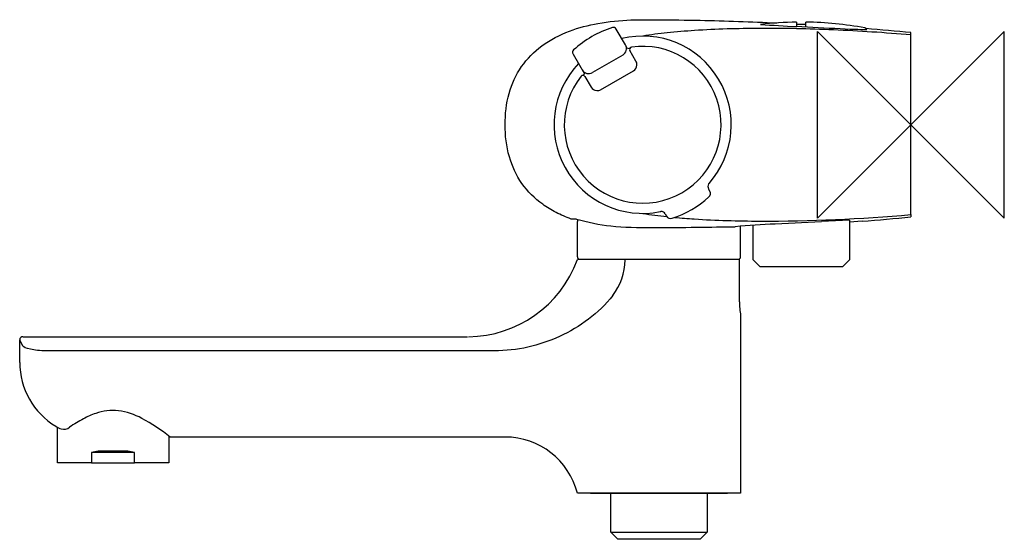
# Model space of a CAD drawing. Header units: millimetres. Extents: x -191 to 20, y -89 to 23.
import ezdxf

# ---------------------------------------------------------------- set-up
doc = ezdxf.new("R2010")
doc.units = ezdxf.units.MM
doc.header["$MEASUREMENT"] = 0
doc.layers.add('ORIGIN', color=6, linetype='Continuous')
doc.layers.add('PLANNING', color=1, linetype='Continuous')

# ---------------------------------------------------------------- blocks, each defined once
blk = doc.blocks.new('246000_r')
at = {"layer": 'ORIGIN'}
blk.add_lwpolyline([(20, 20), (-20, -20), (-20, 20), (20, -20), (20, 20)], dxfattribs=at)
at = {"layer": 'PLANNING'}
for p, q in [((-24.5, 21.99), (-24.5, 21.02)), ((-24.5, 21.58), (-22.5, 21.47)), ((-22.5, 21.47), (-24.5, 21.58)), ((-22.5, 21), (-22.5, 21.99)), ((-61.19, 17.1), (-63.16, 20.5)), ((-17.54, 20.65), (-24.5, 21.01)), ((-9.62, 20.45), (-9.62, 20.35)), ((0, 19.25), (0, 19.74)), ((0, -19.25), (0, 19.25)), ((-60.72, 16.28), (-61.19, 17.1)), ((-72.42, 15.15), (-69.99, 10.93)), ((-61.78, 14.91), (-68.27, 11.16)), ((-60.28, 16.37), (-60.72, 16.28)), ((-58.95, 13.6), (-60.26, 15.88)), ((-69.99, 10.93), (-70.3, 10.57)), ((-66.51, 7.5), (-59.49, 11.55)), ((-69.86, 10.31), (-68.56, 8.05)), ((-43.36, -12.68), (-43.28, -12.58)), ((-43.11, -14.23), (-43.39, -13.74)), ((-53.72, -18.61), (-53.59, -18.59)), ((-71.67, -20.2), (-72.83, -20.19)), ((-71.5, -28.3), (-71.5, -20.7)), ((-52.65, -19.09), (-52.37, -19.58)), ((-29.08, -21.26), (-19.2, -20.7)), ((-13.17, -20.41), (-13.17, -28.95)), ((-10.45, -20.65), (-13.17, -20.86)), ((0, -19.25), (0, -19.74)), ((-36.5, -28.3), (-36.5, -21.75)), ((-33.82, -28.95), (-33.82, -21.56)), ((-36.76, -28.9), (-71.46, -28.9)), ((-71, -28.8), (-37, -28.8)), ((-36.76, -37.9), (-36.76, -28.9)), ((-33.82, -28.96), (-32.42, -30.35)), ((-14.57, -30.35), (-13.18, -28.96)), ((-32.42, -30.35), (-14.57, -30.35)), ((-36.5, -40.9), (-36.5, -78.9)), ((-190.33, -47.41), (-191.01, -46.08)), ((-191, -50.9), (-191, -46.16)), ((-190.26, -45.4), (-95.01, -45.4)), ((-89.28, -48.42), (-185.36, -48.42)), ((-182.92, -72.45), (-182.92, -64.8)), ((-159.07, -66.65), (-159.07, -72.45)), ((-86.94, -66.9), (-158.75, -66.9)), ((-175.6, -70.24), (-175.6, -72.45)), ((-166.4, -70.24), (-175.6, -70.24)), ((-167.84, -69.95), (-174.16, -69.95)), ((-166.4, -72.45), (-166.4, -70.24)), ((-175.61, -72.45), (-182.92, -72.45)), ((-175.6, -72.45), (-166.4, -72.45)), ((-159.07, -72.45), (-166.39, -72.45)), ((-36.5, -78.9), (-71.5, -78.9)), ((-68.6, -79), (-68.7, -78.9)), ((-39.4, -79), (-68.6, -79)), ((-64.3, -87.3), (-64.3, -79)), ((-43.7, -79), (-43.7, -87.3)), ((-39.3, -78.9), (-39.4, -79)), ((-64.3, -87.3), (-43.7, -87.3)), ((-62.8, -88.8), (-64.3, -87.3)), ((-43.7, -87.3), (-45.2, -88.8)), ((-45.2, -88.8), (-62.8, -88.8))]:
    blk.add_line(p, q, dxfattribs=at)
for centre, radius, start, end in [((-23.5, -53.01), 75, 90.764, 96.6881), ((32.58, 1043), 1023.57, 266.36965, 266.80338), ((-23.5, -53.01), 75, 79.5297, 89.236), ((-57.5, 0), 21.8, 107.2686, 132.7314), ((-63.76, 20.15), 0.7, 30.0001, 107.2686), ((-9.92, 20.45), 0.3, 0, 79.5297), ((-57.6, -578.21), 600.72, 84.49764, 85.42252), ((-57.5, 0), 18.99, 318.511, 103.5874), ((-62.58, 16.3), 1.6, 300, 29.9764), ((-57.5, 0), 16.8, 141.7875, 98.2126), ((-71.82, 15.5), 0.7, 132.7314, 210), ((-59.83, 16.13), 0.5, 98.2126, 210.0029), ((-57.5, 0), 18.99, 136.3661, 281.489), ((-60.29, 12.87), 1.54, 301.0399, 355.4988), ((-60.22, 12.87), 1.47, 355.4988, 30), ((-70.31, 10.08), 0.5, 30, 141.7875), ((-69.07, 12.55), 1.6, 210.0013, 300.0013), ((-67.25, 8.83), 1.52, 210.583, 265.9593), ((-67.25, 8.79), 1.48, 265.9593, 300), ((-42.45, -13.24), 1.07, 148.1397, 207.6635), ((-43.98, -14.73), 1, 312.5526, 30), ((-57.5, 0), 21, 287.4474, 312.5526), ((-53.56, -19.66), 1.07, 32.3365, 91.8603), ((-59.38, 22.56), 44.5, 253.9636, 263.619), ((-71, -20.7), 0.5, 127.5702, 180), ((-39.1, 102.25), 122.64, 261.3738, 263.8203), ((-51.5, -19.08), 1, 210, 287.4474), ((21.12, -791.37), 771.72, 92.54703, 92.99463), ((-45.17, 435.88), 457.85, 274.3491, 275.6622), ((-7.01, -413.05), 392.41, 93.2241, 94.4831), ((-95.01, -20.4), 25, 270.3465, 340.123), ((-71, -28.3), 0.5, 180, 270), ((-74.3, -28.64), 13.08, 322.6051, 358.5656), ((-37, -28.3), 0.5, 270, 360), ((-19.27, -37.9), 17.49, 180, 189.7774), ((-190.3, -46.11), 0.712, 90.3139, 177.2034), ((-175, -50.9), 16, 180, 238.9062), ((-179.66, -58.63), 6.97, 238.9062, 249.3072), ((-181.59, -63.17), 2.06, 254.8691, 308.4876), ((-86.94, -82.83), 15.93, 14.2789, 89.9999), ((-171.4, -87.57), 17.84, 98.8871, 103.6366), ((-170.6, -87.57), 17.84, 76.3634, 81.1129)]:
    blk.add_arc(centre, radius, start, end, dxfattribs=at)
for points, knots in [([(-86.98, 0), (-86.98, 2.27), (-86.49, 6.66), (-83.78, 12.64), (-79.17, 17.29), (-73.38, 20.24), (-66.84, 21.93), (-61.7, 22.42), (-58.19, 22.5), (-56.29, 22.5), (-52.04, 22.49), (-42.75, 22.36), (-34.23, 22.07), (-28.75, 21.81)], [84.128052, 84.128052, 84.128052, 84.128052, 90.928705, 97.27074, 103.525698, 110.28201, 116.591033, 123.705729, 125.737751, 127.115735, 129.395673, 138.513349, 154.967841, 154.967841, 154.967841, 154.967841]), ([(0, 19.25), (-2.78, 19.48), (-8.32, 19.89), (-19.14, 20.48), (-31.82, 20.76), (-43.71, 20.43), (-52.06, 19.74), (-55.76, 19.28), (-57.5, 19)], [96.112139, 96.112139, 96.112139, 96.112139, 104.49357, 112.773355, 128.594738, 142.541657, 148.439608, 153.728145, 153.728145, 153.728145, 153.728145]), ([(-9.62, 20.43), (-9.34, 20.37), (-9.5, 20.34), (-11.44, 20.35), (-14.29, 20.48), (-17.54, 20.65)], [-0.7629199, -0.7629199, -0.7629199, -0.7629199, -0.4966205, -0.4966205, 0, 0, 0, 0]), ([(-72.83, -20.19), (-73.94, -19.79), (-76.05, -18.88), (-79.83, -16.6), (-83.68, -12.79), (-86.47, -6.76), (-86.98, -2.31), (-86.98, 0)], [57.631048, 57.631048, 57.631048, 57.631048, 61.164758, 64.505124, 70.835155, 77.177257, 84.128052, 84.128052, 84.128052, 84.128052]), ([(-50.64, -19.84), (-49.24, -19.98), (-43.18, -20.45), (-26.27, -20.92), (-10.78, -20.14), (0, -19.25)], [6.908629, 6.908629, 6.908629, 6.908629, 11.126, 25.159066, 57.612467, 57.612467, 57.612467, 57.612467]), ([(-64.32, -21.66), (-61.47, -21.99), (-58.56, -22.04), (-48.88, -22), (-42.71, -21.92), (-37.68, -21.84)], [0.2625742, 0.2625742, 0.2625742, 0.2625742, 0.5091133, 0.5091133, 1, 1, 1, 1]), ([(-63.91, -36.58), (-65.39, -38.51), (-67.18, -40.19), (-71.03, -43.1), (-73.09, -44.33), (-79.69, -47.37), (-84.41, -48.42), (-89.28, -48.42)], [0, 0, 0, 0, 0.25, 0.25, 0.5, 0.5, 1, 1, 1, 1]), ([(-185.36, -48.42), (-186.61, -48.42), (-187.81, -48.29), (-189.61, -47.9), (-190.19, -47.64), (-190.33, -47.41)], [97.080354, 97.080354, 97.080354, 97.080354, 97.580354, 97.580354, 98.080354, 98.080354, 98.080354, 98.080354]), ([(-158.75, -66.9), (-160.69, -65.42), (-164.09, -62.98), (-169.67, -60.83), (-174.14, -61.45), (-177.54, -63.03), (-179.36, -64.12), (-180.31, -64.78)], [165.739367, 165.739367, 165.739367, 165.739367, 173.027042, 178.346295, 183.284949, 186.149424, 189.616921, 189.616921, 189.616921, 189.616921])]:
    blk.add_open_spline(points, degree=3, knots=knots, dxfattribs=at)

msp = doc.modelspace()

# ---------------------------------------------------------------- block references
msp.add_blockref('246000_r', (0, 0))

doc.saveas('drawing.dxf')
